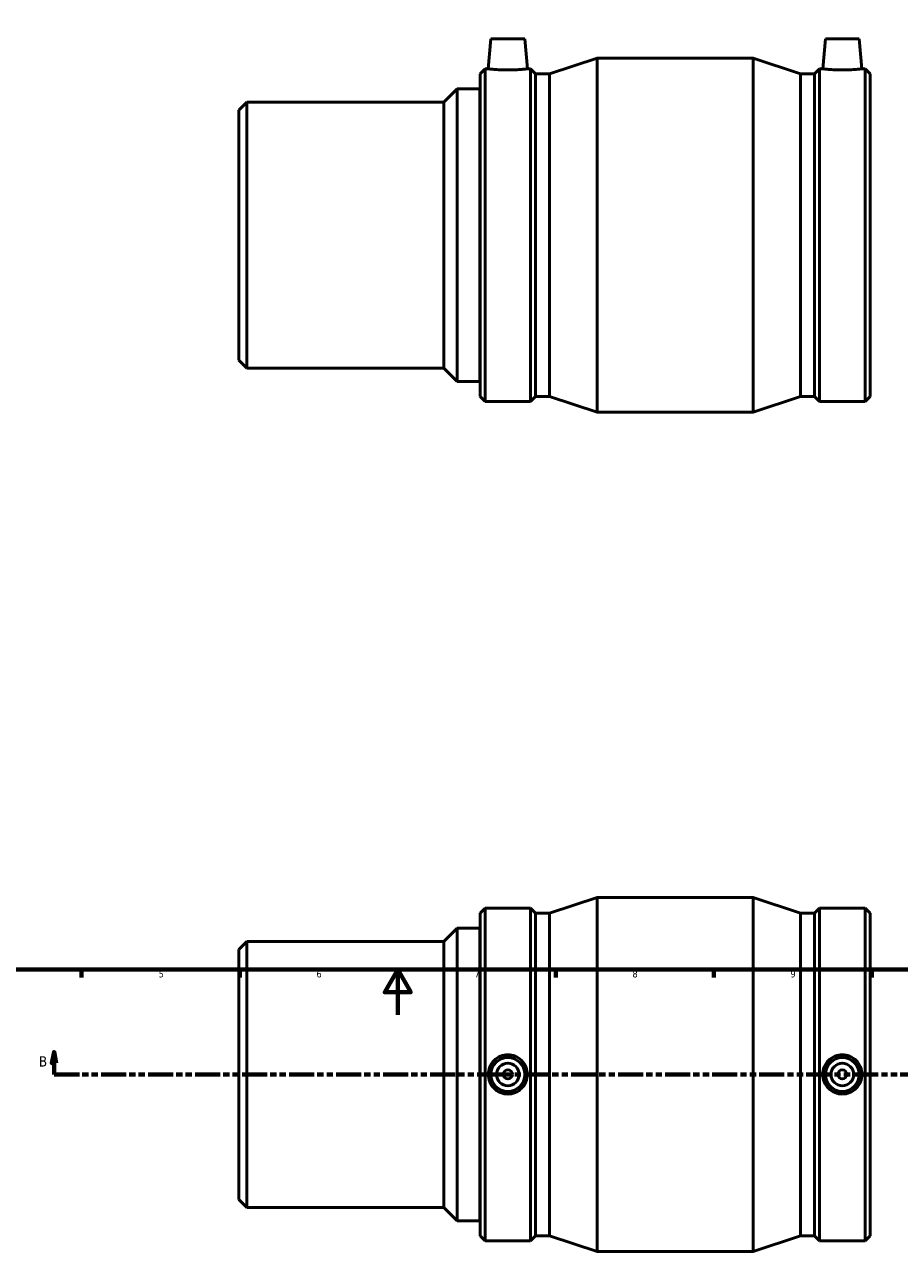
# Model space of a CAD drawing. Header units: millimetres. Extents: x -53 to 1249, y -617 to 899.
# Tile 3 of 6: x 255 to 643, y -105 to 439. Entities that reach past the tile are written whole.
import ezdxf

# ---------------------------------------------------------------- set-up
doc = ezdxf.new("R2010")
doc.units = ezdxf.units.MM
doc.linetypes.add('DOUBLE_DASH_CHAIN', pattern=[1.2403, 0.6614, -0.0827, 0.1654, -0.0827, 0.1654, -0.0827])
for name, color, linetype, lineweight in [('Border (ANSI)', 7, 'Continuous', 70), ('Section Line (ANSI)', 7, 'DOUBLE_DASH_CHAIN', 70), ('Visible (ANSI)', 7, 'Continuous', 50)]:
    doc.layers.add(name, color=color, linetype=linetype, lineweight=lineweight)
doc.styles.add('Label Text (ANSI)', font='tahoma.ttf')
doc.styles.add('Note Text (ANSI)', font='tahoma.ttf')

# ---------------------------------------------------------------- blocks, each defined once
blk = doc.blocks.new('Borders Default Border')
at = {"layer": 'Border (ANSI)'}
for p, q in [((280.33, 20), (280.33, 16.55)), ((350.42, 20), (350.42, 16.55)), ((490.58, 20), (490.58, 16.55)), ((560.67, 20), (560.67, 16.55)), ((630.75, 20), (630.75, 16.55))]:
    blk.add_line(p, q, dxfattribs=at)
at = {"layer": 'Border (ANSI)', "flags": 128}
for points in [[(20, 20), (20, 574), (821, 574), (821, 20), (20, 20)], [(420.5, 0), (420.5, 20), (414.73, 10), (426.27, 10), (420.5, 20)]]:
    blk.add_lwpolyline(points, dxfattribs=at)
at = {"layer": 'Border (ANSI)', "char_height": 3.05, "attachment_point": 7, "style": 'Note Text (ANSI)'}
for s, insert in [('5', (314.48, 16.49)), ('6', (384.49, 16.49)), ('7', (454.6, 16.55)), ('8', (524.63, 16.48)), ('9', (594.7, 16.49))]:
    blk.add_mtext(s, dxfattribs=dict(at, insert=insert))
blk = doc.blocks.new('2dTransSection0')
at = {"layer": 'Section Line (ANSI)', "linetype": 'Continuous'}
for p, q in [((268.07, -16.47), (267.07, -21.47)), ((267.07, -21.47), (269.07, -21.47)), ((268.07, -21.47), (268.07, -16.47)), ((269.07, -21.47), (268.07, -16.47)), ((268.07, -26.47), (268.07, -21.47)), ((904.81, -16.47), (903.81, -21.47)), ((903.81, -21.47), (905.81, -21.47)), ((904.81, -21.47), (904.81, -16.47)), ((905.81, -21.47), (904.81, -16.47)), ((904.81, -26.47), (904.81, -21.47)), ((268.07, -26.47), (279.32, -26.47)), ((893.56, -26.47), (904.81, -26.47))]:
    blk.add_line(p, q, dxfattribs=at)
at = {"layer": 'Section Line (ANSI)', "linetype": 'DOUBLE_DASH_CHAIN', "ltscale": 16.810129}
blk.add_line((268.07, -26.47), (904.81, -26.47), dxfattribs=at)
at = {"layer": 'Section Line (ANSI)', "linetype": 'Continuous', "flags": 128}
for points in [[(269.07, -21.47), (268.07, -16.47), (267.07, -21.47), (269.07, -21.47)], [(905.81, -21.47), (904.81, -16.47), (903.81, -21.47), (905.81, -21.47)]]:
    blk.add_lwpolyline(points, dxfattribs=at)
at = {"layer": 'Section Line (ANSI)'}
for points in [[(269.07, -21.47), (268.07, -16.47), (267.07, -21.47), (269.07, -21.47)], [(905.81, -21.47), (904.81, -16.47), (903.81, -21.47), (905.81, -21.47)]]:
    blk.add_solid(points, dxfattribs=at)
at = {"layer": 'Section Line (ANSI)', "char_height": 4.57, "attachment_point": 7, "style": 'Label Text (ANSI)'}
for insert in [(261.32, -22.97), (908.76, -22.97)]:
    blk.add_mtext('B', dxfattribs=dict(at, insert=insert))

msp = doc.modelspace()

# ---------------------------------------------------------------- linework, layer by layer
at = {"layer": 'Visible (ANSI)'}
for p, q in [((461.856, 432.677), (460.7, 419.467)), ((461.856, 432.677), (476.856, 432.677)), ((476.856, 432.677), (478.012, 419.467)), ((610.206, 432.677), (609.05, 419.467)), ((625.206, 432.677), (610.206, 432.677)), ((625.206, 432.677), (626.362, 419.467)), ((457.031, 417.254), (459.245, 419.467)), ((459.245, 271.887), (459.245, 419.467)), ((459.245, 419.467), (460.7, 419.467)), ((478.012, 419.467), (479.468, 419.467)), ((479.468, 271.887), (479.468, 419.467)), ((481.681, 417.254), (479.468, 419.467)), ((487.844, 417.254), (508.931, 424.177)), ((508.931, 267.177), (508.931, 424.177)), ((508.931, 424.177), (578.131, 424.177)), ((578.131, 267.177), (578.131, 424.177)), ((599.219, 417.254), (578.131, 424.177)), ((605.381, 417.254), (607.595, 419.467)), ((607.595, 271.887), (607.595, 419.467)), ((607.595, 419.467), (609.05, 419.467)), ((626.362, 419.467), (627.818, 419.467)), ((627.818, 271.887), (627.818, 419.467)), ((630.031, 417.254), (627.818, 419.467)), ((457.031, 274.101), (457.031, 417.254)), ((481.681, 274.101), (481.681, 417.254)), ((481.681, 417.254), (487.844, 417.254)), ((487.844, 274.101), (487.844, 417.254)), ((599.219, 274.101), (599.219, 417.254)), ((599.219, 417.254), (605.381, 417.254)), ((605.381, 274.101), (605.381, 417.254)), ((630.031, 274.101), (630.031, 417.254)), ((441.031, 404.677), (446.931, 410.577)), ((446.931, 410.577), (446.931, 280.777)), ((446.931, 410.577), (456.931, 410.577)), ((456.931, 280.777), (456.931, 410.577)), ((456.931, 408.177), (457.031, 408.177)), ((350.031, 401.137), (353.571, 404.677)), ((353.571, 404.677), (441.031, 404.677)), ((353.571, 404.677), (353.571, 286.677)), ((441.031, 286.677), (441.031, 404.677)), ((350.031, 290.217), (350.031, 401.137)), ((350.031, 290.217), (353.571, 286.677)), ((353.571, 286.677), (441.031, 286.677)), ((441.031, 286.677), (446.931, 280.777)), ((456.931, 283.177), (457.031, 283.177)), ((446.931, 280.777), (456.931, 280.777)), ((457.031, 274.101), (459.245, 271.887)), ((481.681, 274.101), (479.468, 271.887)), ((481.681, 274.101), (487.844, 274.101)), ((487.844, 274.101), (508.931, 267.177)), ((599.219, 274.101), (578.131, 267.177)), ((599.219, 274.101), (605.381, 274.101)), ((605.381, 274.101), (607.595, 271.887)), ((630.031, 274.101), (627.818, 271.887)), ((459.245, 271.887), (479.468, 271.887)), ((508.931, 267.177), (578.131, 267.177)), ((607.595, 271.887), (627.818, 271.887)), ((487.844, 45.105), (508.931, 52.029)), ((508.931, -104.971), (508.931, 52.029)), ((508.931, 52.029), (578.131, 52.029)), ((578.131, -104.971), (578.131, 52.029)), ((599.219, 45.105), (578.131, 52.029)), ((457.031, 45.105), (459.245, 47.319)), ((457.031, -98.048), (457.031, 45.105)), ((459.245, -100.261), (459.245, 47.319)), ((459.245, 47.319), (479.468, 47.319)), ((479.468, -100.261), (479.468, 47.319)), ((481.681, 45.105), (479.468, 47.319)), ((481.681, -98.048), (481.681, 45.105)), ((481.681, 45.105), (487.844, 45.105)), ((487.844, -98.048), (487.844, 45.105)), ((599.219, -98.048), (599.219, 45.105)), ((599.219, 45.105), (605.381, 45.105)), ((605.381, 45.105), (607.595, 47.319)), ((605.381, -98.048), (605.381, 45.105)), ((607.595, -100.261), (607.595, 47.319)), ((607.595, 47.319), (627.818, 47.319)), ((627.818, -100.261), (627.818, 47.319)), ((630.031, 45.105), (627.818, 47.319)), ((630.031, -98.048), (630.031, 45.105)), ((441.031, 32.529), (446.931, 38.429)), ((446.931, 38.429), (446.931, -91.371)), ((446.931, 38.429), (456.931, 38.429)), ((456.931, -91.371), (456.931, 38.429)), ((456.931, 36.029), (457.031, 36.029)), ((350.031, 28.989), (353.571, 32.529)), ((350.031, -81.931), (350.031, 28.989)), ((353.571, 32.529), (441.031, 32.529)), ((353.571, 32.529), (353.571, -85.471)), ((441.031, -85.471), (441.031, 32.529)), ((350.031, -81.931), (353.571, -85.471)), ((353.571, -85.471), (441.031, -85.471)), ((441.031, -85.471), (446.931, -91.371)), ((446.931, -91.371), (456.931, -91.371)), ((456.931, -88.971), (457.031, -88.971)), ((457.031, -98.048), (459.245, -100.261)), ((459.245, -100.261), (479.468, -100.261)), ((481.681, -98.048), (479.468, -100.261)), ((481.681, -98.048), (487.844, -98.048)), ((487.844, -98.048), (508.931, -104.971)), ((599.219, -98.048), (578.131, -104.971)), ((599.219, -98.048), (605.381, -98.048)), ((605.381, -98.048), (607.595, -100.261)), ((607.595, -100.261), (627.818, -100.261)), ((630.031, -98.048), (627.818, -100.261)), ((508.931, -104.971), (578.131, -104.971))]:
    msp.add_line(p, q, dxfattribs=at)
for centre, radius in [((469.356, -26.471), 7.5), ((469.356, -26.471), 5), ((617.706, -26.471), 7.5), ((617.706, -26.471), 5), ((469.356, -26.471), 2), ((617.706, -26.471), 2)]:
    msp.add_circle(centre, radius, dxfattribs=at)
for points, knots in [([(478.012, 419.467), (478.012, 419.467), (477.796, 419.441), (476.916, 419.344), (476.253, 419.276), (474.719, 419.147), (473.746, 419.078), (471.61, 418.98), (470.448, 418.953), (468.265, 418.953), (467.102, 418.98), (464.966, 419.078), (463.993, 419.147), (462.46, 419.276), (461.796, 419.344), (460.917, 419.441), (460.7, 419.467), (460.7, 419.467)], [1.3089045, 1.3089045, 1.3089045, 1.3089045, 1.635934, 1.635934, 1.9629635, 1.9629635, 2.2903862, 2.2903862, 2.6178089, 2.6178089, 2.9452317, 2.9452317, 3.2726544, 3.2726544, 3.5996839, 3.5996839, 3.9267134, 3.9267134, 3.9267134, 3.9267134]), ([(617.706, 418.953), (616.615, 418.953), (615.452, 418.98), (613.316, 419.078), (612.343, 419.147), (610.81, 419.276), (610.146, 419.344), (609.267, 419.441), (609.05, 419.467), (609.05, 419.467)], [0, 0, 0, 0, 0.3274227, 0.3274227, 0.6548455, 0.6548455, 0.981875, 0.981875, 1.3089045, 1.3089045, 1.3089045, 1.3089045]), ([(626.362, 419.467), (626.362, 419.467), (626.146, 419.441), (625.266, 419.344), (624.603, 419.276), (623.069, 419.147), (622.096, 419.078), (619.96, 418.98), (618.798, 418.953), (617.706, 418.953)], [3.9267134, 3.9267134, 3.9267134, 3.9267134, 4.2537429, 4.2537429, 4.5807724, 4.5807724, 4.9081951, 4.9081951, 5.2356179, 5.2356179, 5.2356179, 5.2356179]), ([(469.356, -17.77), (470.448, -17.77), (471.61, -17.991), (473.746, -18.883), (474.719, -19.555), (476.253, -21.101), (476.916, -22.079), (477.796, -24.218), (478.012, -25.381), (478.012, -27.561), (477.796, -28.724), (476.916, -30.864), (476.253, -31.841), (474.719, -33.387), (473.746, -34.059), (471.61, -34.952), (470.448, -35.172), (468.265, -35.172), (467.102, -34.952), (464.966, -34.059), (463.993, -33.387), (462.46, -31.841), (461.796, -30.864), (460.917, -28.724), (460.7, -27.561), (460.7, -25.381), (460.917, -24.218), (461.796, -22.079), (462.46, -21.101), (463.993, -19.555), (464.966, -18.883), (467.102, -17.991), (468.265, -17.77), (469.356, -17.77)], [0, 0, 0, 0, 0.3274227, 0.3274227, 0.6548455, 0.6548455, 0.981875, 0.981875, 1.3089045, 1.3089045, 1.635934, 1.635934, 1.9629635, 1.9629635, 2.2903862, 2.2903862, 2.6178089, 2.6178089, 2.9452317, 2.9452317, 3.2726544, 3.2726544, 3.5996839, 3.5996839, 3.9267134, 3.9267134, 4.2537429, 4.2537429, 4.5807724, 4.5807724, 4.9081951, 4.9081951, 5.2356179, 5.2356179, 5.2356179, 5.2356179]), ([(617.706, -35.172), (616.615, -35.172), (615.452, -34.952), (613.316, -34.059), (612.343, -33.387), (610.81, -31.841), (610.146, -30.864), (609.267, -28.724), (609.05, -27.561), (609.05, -25.381), (609.267, -24.218), (610.146, -22.079), (610.81, -21.101), (612.343, -19.555), (613.316, -18.883), (615.452, -17.991), (616.615, -17.77), (618.798, -17.77), (619.96, -17.991), (622.096, -18.883), (623.069, -19.555), (624.603, -21.101), (625.266, -22.079), (626.146, -24.218), (626.362, -25.381), (626.362, -27.561), (626.146, -28.724), (625.266, -30.864), (624.603, -31.841), (623.069, -33.387), (622.096, -34.059), (619.96, -34.952), (618.798, -35.172), (617.706, -35.172)], [0, 0, 0, 0, 0.3274227, 0.3274227, 0.6548455, 0.6548455, 0.981875, 0.981875, 1.3089045, 1.3089045, 1.635934, 1.635934, 1.9629635, 1.9629635, 2.2903862, 2.2903862, 2.6178089, 2.6178089, 2.9452317, 2.9452317, 3.2726544, 3.2726544, 3.5996839, 3.5996839, 3.9267134, 3.9267134, 4.2537429, 4.2537429, 4.5807724, 4.5807724, 4.9081951, 4.9081951, 5.2356179, 5.2356179, 5.2356179, 5.2356179])]:
    msp.add_open_spline(points, degree=3, knots=knots, dxfattribs=at)

# ---------------------------------------------------------------- block references
msp.add_blockref('Borders Default Border', (0, 0))
at = {"layer": 'Section Line (ANSI)'}
msp.add_blockref('2dTransSection0', (0, 0), dxfattribs=at)

doc.saveas('drawing.dxf')
